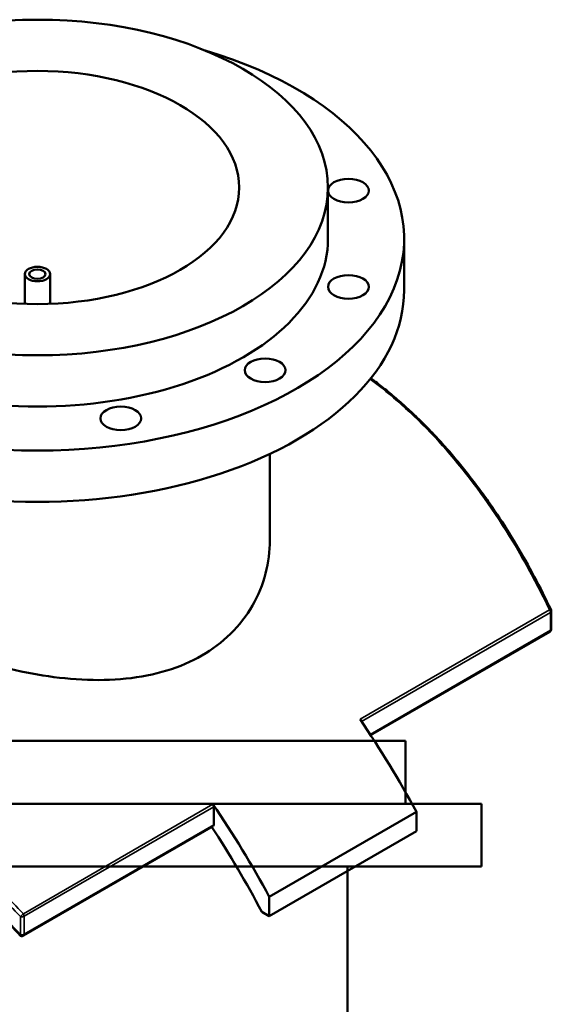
# Model space of a CAD drawing. Header units: millimetres. Extents: x -634 to 1181, y -305 to 948.
# Tile 13 of 13: x 843 to 1181, y 321 to 948. Entities that reach past the tile are written whole.
import ezdxf

# ---------------------------------------------------------------- set-up
doc = ezdxf.new("R2010")
doc.units = ezdxf.units.MM
doc.layers.add('Visible (ANSI)', color=7, linetype='Continuous', lineweight=50)
doc.layers.add('Visible Narrow (ANSI)', color=7, linetype='Continuous', lineweight=35)

msp = doc.modelspace()

# ---------------------------------------------------------------- linework, layer by layer
at = {"layer": 'Visible (ANSI)'}
for p, q in [((1039.02, 808.62), (1039.02, 841.28)), ((1087.52, 775.96), (1087.52, 808.62)), ((846.02, 767.24), (846.02, 786.17)), ((862.02, 767.24), (862.02, 786.17)), ((1002.02, 616.66), (1002.02, 671.69)), ((1181.24, 560.2), (1181.24, 571.59)), ((1180.24, 558.47), (1066.2, 492.63)), ((1088.38, 489.02), (718.38, 489.02)), ((1088.38, 449.02), (1088.38, 489.02)), ((1136.88, 449.02), (669.88, 449.02)), ((966.28, 435.61), (966.28, 447.01)), ((1136.88, 409.02), (1136.88, 449.02)), ((1095.32, 443.78), (1001.63, 389.69)), ((1095.32, 443.78), (1095.32, 431.54)), ((965.86, 434.7), (845.18, 365.02)), ((1095.32, 431.54), (1001.63, 377.44)), ((1136.88, 409.02), (669.88, 409.02)), ((1051.38, 229.02), (1051.38, 409.02)), ((1001.63, 377.44), (1001.63, 389.69)), ((996.85, 380.2), (1001.63, 377.44))]:
    msp.add_line(p, q, dxfattribs=at)
for centre, start, end in [((1179.24, 571.59), 0, 25.57641), ((1179.24, 560.2), 300, 0), ((844.18, 366.75), 222.20612, 300)]:
    msp.add_arc(centre, 2, start, end, dxfattribs=at)
for centre, major_axis in [((854.02, 841.28), (185, 0)), ((854.02, 841.28), (128.5, 0)), ((1052.04, 839.26), (-13, 0)), ((854.02, 786.17), (8, 0)), ((854.02, 786.17), (5.2, 0)), ((1052.04, 777.99), (-13, 0)), ((998.98, 724.93), (13, 0)), ((907.08, 694.3), (13, 0))]:
    msp.add_ellipse(centre, major_axis=major_axis, ratio=0.57735, dxfattribs=at)
for centre, major_axis, start_param, end_param in [((854.02, 808.62), (-233.5, 0), 5.187029, 10.520935), ((854.02, 808.62), (-185, 0), 0, 3.141593), ((854.02, 775.96), (-233.5, 0), 0, 3.141593), ((900.87, 353.94), (185, -320.43), 1.518289, 1.705199), ((964.86, 447.82), (1, -1.73), 0.785398, 1.705199), ((807.18, 299.84), (-185, 320.43), 4.659882, 4.846792), ((807.18, 299.84), (177.5, -307.44), 1.499629, 1.676471), ((964.86, 436.43), (1, -1.73), 0, 0.785398)]:
    msp.add_ellipse(centre, major_axis=major_axis, ratio=0.57735, start_param=start_param, end_param=end_param, dxfattribs=at)
for points, knots in [([(1181.04, 572.46), (1177.63, 579.58), (1174.08, 586.6), (1166.72, 600.38), (1162.91, 607.15), (1155.01, 620.39), (1150.93, 626.87), (1144.6, 636.34), (1142.46, 639.46), (1138.12, 645.61), (1135.91, 648.64), (1131.44, 654.62), (1129.17, 657.56), (1124.56, 663.36), (1122.23, 666.21), (1117.5, 671.81), (1115.11, 674.56), (1110.25, 679.97), (1107.8, 682.62), (1102.83, 687.82), (1100.32, 690.37), (1095.23, 695.36), (1092.66, 697.8), (1087.46, 702.56), (1084.84, 704.89), (1079.54, 709.43), (1076.86, 711.64), (1071.56, 715.85), (1068.95, 717.86), (1066.31, 719.82)], [7.099117, 7.099117, 7.099117, 7.099117, 9.517337, 9.517337, 11.935557, 11.935557, 14.353777, 14.353777, 15.562887, 15.562887, 16.771997, 16.771997, 17.981107, 17.981107, 19.190217, 19.190217, 20.399328, 20.399328, 21.608438, 21.608438, 22.817548, 22.817548, 24.026658, 24.026658, 25.235768, 25.235768, 26.444878, 26.444878, 27.605386, 27.605386, 27.605386, 27.605386]), ([(958.68, 543.35), (952.02, 539.51), (944.52, 536.25), (928.25, 531.29), (919.48, 529.57), (901.26, 527.7), (891.78, 527.53), (872.77, 528.51), (863.24, 529.64), (844.82, 532.78), (835.29, 534.89), (816.27, 540.03), (806.79, 543.06), (788.56, 549.71), (779.79, 553.34), (763.52, 560.85), (756.02, 564.74), (742.72, 572.41), (736.51, 576.44), (725.62, 584.61), (720.92, 588.76), (713.42, 596.97), (710.59, 601.05), (706.9, 609.02), (706.02, 612.91), (706.02, 616.66)], [0, 0, 0, 0, 2.823527, 2.823527, 5.647053, 5.647053, 8.47058, 8.47058, 11.294107, 11.294107, 14.114777, 14.114777, 16.935448, 16.935448, 19.756118, 19.756118, 22.576788, 22.576788, 25.397459, 25.397459, 28.218129, 28.218129, 31.038799, 31.038799, 33.85947, 33.85947, 33.85947, 33.85947]), ([(1002.02, 616.66), (1002.02, 609.77), (1001.15, 602.63), (997.45, 588.54), (994.63, 581.61), (987.13, 568.63), (982.44, 562.57), (971.54, 551.85), (965.33, 547.19), (958.68, 543.35)], [79.013046, 79.013046, 79.013046, 79.013046, 81.836573, 81.836573, 84.6601, 84.6601, 87.483627, 87.483627, 90.307153, 90.307153, 90.307153, 90.307153]), ([(842.7, 365.41), (839.97, 368.42), (837.21, 371.41), (831.65, 377.35), (828.84, 380.29), (823.18, 386.13), (820.34, 389.03), (814.6, 394.77), (811.71, 397.61), (805.9, 403.25), (802.98, 406.04), (797.1, 411.56), (794.15, 414.3), (788.22, 419.71), (785.24, 422.39), (779.26, 427.69), (776.27, 430.3), (770.25, 435.48), (767.24, 438.03), (761.2, 443.07), (758.17, 445.56), (752.12, 450.47), (749.08, 452.89), (743.02, 457.66), (739.98, 460.01), (733.92, 464.64), (730.88, 466.92), (724.83, 471.39), (721.8, 473.59), (715.77, 477.91), (712.75, 480.04), (706.75, 484.2), (703.75, 486.24), (697.78, 490.24), (694.81, 492.19), (688.88, 496.02), (685.93, 497.89), (680.06, 501.54), (677.14, 503.32), (671.34, 506.79), (668.45, 508.48), (662.72, 511.77), (659.87, 513.36), (654.22, 516.46), (651.41, 517.96), (645.84, 520.86), (643.08, 522.27), (637.61, 524.97), (634.9, 526.27), (629.52, 528.78), (626.86, 529.98), (621.6, 532.28), (618.99, 533.38), (613.84, 535.47), (611.29, 536.47), (606.25, 538.35), (603.77, 539.24), (598.85, 540.91), (596.43, 541.69), (591.64, 543.14), (589.28, 543.82), (584.63, 545.05), (582.34, 545.62), (577.82, 546.64), (575.59, 547.09), (571.21, 547.89), (569.05, 548.23), (563.22, 549.03), (559.61, 549.36), (553.5, 549.65), (550.94, 549.68), (544.7, 549.51), (541.1, 549.2), (534.18, 548.13), (530.86, 547.39), (527.67, 546.42)], [6.897982, 6.897982, 6.897982, 6.897982, 8.121529, 8.121529, 9.345076, 9.345076, 10.568623, 10.568623, 11.79217, 11.79217, 13.015717, 13.015717, 14.239264, 14.239264, 15.462811, 15.462811, 16.686358, 16.686358, 17.909905, 17.909905, 19.133452, 19.133452, 20.356999, 20.356999, 21.580546, 21.580546, 22.804093, 22.804093, 24.02764, 24.02764, 25.251187, 25.251187, 26.474734, 26.474734, 27.698281, 27.698281, 28.921828, 28.921828, 30.145375, 30.145375, 31.368922, 31.368922, 32.592469, 32.592469, 33.816016, 33.816016, 35.039563, 35.039563, 36.26311, 36.26311, 37.486657, 37.486657, 38.710204, 38.710204, 39.933751, 39.933751, 41.157298, 41.157298, 42.380845, 42.380845, 43.604392, 43.604392, 44.827939, 44.827939, 46.051486, 46.051486, 47.275033, 47.275033, 49.41624, 49.41624, 51.022146, 51.022146, 53.431004, 53.431004, 55.839862, 55.839862, 55.839862, 55.839862])]:
    msp.add_open_spline(points, degree=3, knots=knots, dxfattribs=at)
at = {"layer": 'Visible Narrow (ANSI)'}
for p, q in [((1180.09, 572.4), (1059.41, 502.72)), ((1060.36, 501.33), (1180.65, 570.78)), ((1180.65, 570.78), (1180.65, 559.38)), ((1180.65, 559.38), (1065.87, 493.12)), ((965.72, 448.63), (845.04, 378.95)), ((845.59, 377.33), (966.28, 447.01)), ((966.28, 435.61), (845.59, 365.94)), ((843.13, 377.17), (843.13, 365.77)), ((845.59, 365.94), (845.59, 377.33))]:
    msp.add_line(p, q, dxfattribs=at)
for centre, major_axis, ratio, start_param, end_param in [((1179.24, 571.59), (1.8, 0.86), 0.214539, 0, 0.976285), ((1179.24, 571.59), (1, -1.73), 0.57735, 0.785398, 1.705199), ((1179.24, 571.59), (2, 0), 0.57735, 5.497787, 6.283185), ((1179.24, 560.2), (1, -1.73), 0.57735, 0, 0.785398), ((1179.24, 560.2), (2, 0), 0.57735, 5.497787, 6.283185), ((844.18, 378.15), (-1.46, -1.37), 0.000488, 4.084268, 5.514778), ((844.18, 378.15), (2, 0), 0.57735, 4.159833, 5.497787), ((844.18, 378.15), (-1, 1.73), 0.57735, 3.926991, 4.846792), ((844.18, 366.75), (-1.48, -1.34), 0.016424, 0, 0.768537), ((844.18, 366.75), (-2, 0), 0.57735, 1.01824, 2.356194), ((844.18, 366.75), (1, -1.73), 0.57735, 0, 0.785398)]:
    msp.add_ellipse(centre, major_axis=major_axis, ratio=ratio, start_param=start_param, end_param=end_param, dxfattribs=at)
for points, knots in [([(1065.89, 719.29), (1072.64, 714.26), (1079.25, 708.86), (1100.21, 690.2), (1113.9, 675.52), (1139.89, 642.61), (1152.11, 624.25), (1169.15, 594.27), (1174.78, 583.46), (1180.09, 572.4)], [-27.51292, -27.51292, -27.51292, -27.51292, -24.534451, -24.534451, -17.835652, -17.835652, -10.849335, -10.849335, -7.099117, -7.099117, -7.099117, -7.099117]), ([(845.04, 378.95), (836.45, 388.13), (827.64, 397.1), (801.95, 422.09), (784.67, 437.52), (750.52, 465.72), (733.65, 478.57), (700.36, 501.94), (683.93, 512.46), (668.05, 521.63), (652.18, 530.79), (636.86, 538.6), (607.84, 551.21), (594.15, 556), (566.42, 562.97), (552.76, 564.51), (536.01, 563.46), (531.67, 562.85), (527.53, 561.93)], [-51.50341, -51.50341, -51.50341, -51.50341, -47.752567, -47.752567, -40.766615, -40.766615, -34.067938, -34.067938, -27.369257, -27.369257, -27.369257, -20.670575, -20.670575, -13.971899, -13.971899, -6.070096, -6.070096, -3.13475, -3.13475, -3.13475, -3.13475]), ([(527.11, 559.62), (531.1, 560.48), (535.28, 561.03), (551.79, 562.03), (565.39, 560.46), (593, 553.48), (606.64, 548.68), (635.55, 536.1), (650.82, 528.31), (666.64, 519.18), (682.46, 510.04), (698.84, 499.56), (732.04, 476.29), (748.85, 463.5), (782.91, 435.44), (800.15, 420.08), (825.77, 395.22), (834.56, 386.29), (843.13, 377.17)], [3.235129, 3.235129, 3.235129, 3.235129, 6.070096, 6.070096, 13.971899, 13.971899, 20.670575, 20.670575, 27.369257, 27.369257, 27.369257, 34.067938, 34.067938, 40.766615, 40.766615, 47.752567, 47.752567, 51.50341, 51.50341, 51.50341, 51.50341]), ([(843.13, 365.77), (833.2, 376.71), (822.92, 387.36), (796.28, 413.46), (779.61, 428.46), (746.58, 455.87), (730.25, 468.36), (697.98, 491.08), (682.05, 501.3), (666.64, 510.19), (651.23, 519.09), (636.35, 526.66), (608.15, 538.86), (594.83, 543.48), (567.64, 550.21), (554.17, 551.63), (536.85, 550.35), (531.84, 549.52), (527.11, 548.23)], [6.897982, 6.897982, 6.897982, 6.897982, 11.325913, 11.325913, 18.114869, 18.114869, 24.637524, 24.637524, 31.160183, 31.160183, 31.160183, 37.682843, 37.682843, 44.205498, 44.205498, 51.999391, 51.999391, 55.422351, 55.422351, 55.422351, 55.422351])]:
    msp.add_open_spline(points, degree=3, knots=knots, dxfattribs=at)

doc.saveas('drawing.dxf')
